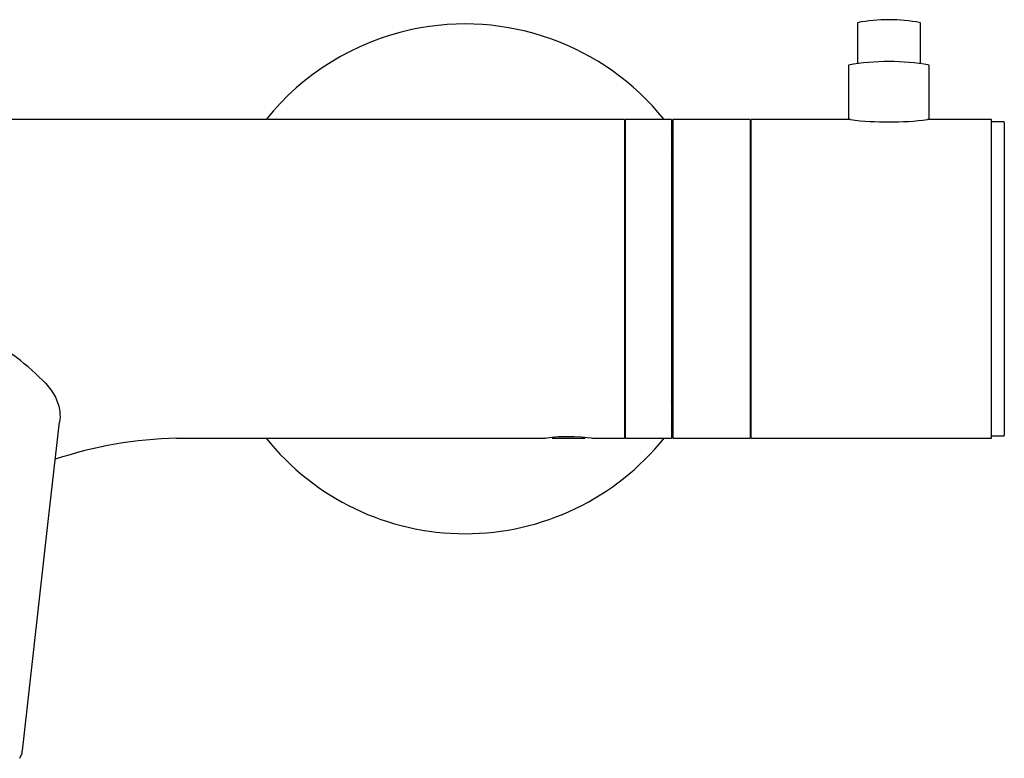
# Model space of a CAD drawing. Header units: millimetres. Extents: x 4232.774 to 4233.053, y 1937.857 to 1937.963.
# Tile 9 of 9: x 4232.93 to 4233.053, y 1937.87 to 1937.963. Entities that reach past the tile are written whole.
import ezdxf

# ---------------------------------------------------------------- set-up
doc = ezdxf.new("R2010")
doc.units = ezdxf.units.MM
doc.layers.add('SANINDUSA', color=3, linetype='Continuous')

msp = doc.modelspace()

# ---------------------------------------------------------------- linework, layer by layer
at = {"layer": 'SANINDUSA'}
for p, q in [((4233.034873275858, 1937.962514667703), (4233.034873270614, 1937.957411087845)), ((4233.042773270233, 1937.957411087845), (4233.042773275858, 1937.962514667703)), ((4233.033748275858, 1937.957184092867), (4233.033748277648, 1937.95035243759)), ((4233.043898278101, 1937.95035243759), (4233.043898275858, 1937.957184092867)), ((4233.005623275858, 1937.950352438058), (4232.815623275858, 1937.950352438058)), ((4233.005623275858, 1937.950352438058), (4233.005623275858, 1937.910352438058)), ((4233.011523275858, 1937.950352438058), (4233.005723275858, 1937.950352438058)), ((4233.005723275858, 1937.950352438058), (4233.005723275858, 1937.939286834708)), ((4233.011523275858, 1937.950352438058), (4233.011523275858, 1937.939286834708)), ((4233.021423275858, 1937.950352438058), (4233.011723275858, 1937.950352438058)), ((4233.011723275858, 1937.950352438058), (4233.011723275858, 1937.939286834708)), ((4233.021423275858, 1937.950352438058), (4233.021423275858, 1937.939286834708)), ((4233.03400894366, 1937.95035243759), (4233.021523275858, 1937.950352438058)), ((4233.021523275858, 1937.910352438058), (4233.021523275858, 1937.950352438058)), ((4233.051723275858, 1937.950352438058), (4233.043689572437, 1937.95035243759)), ((4233.051723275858, 1937.910352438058), (4233.051723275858, 1937.950352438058)), ((4233.053213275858, 1937.950077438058), (4233.051723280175, 1937.95007743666)), ((4233.053313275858, 1937.949977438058), (4233.053313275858, 1937.939119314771)), ((4233.021523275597, 1937.948427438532), (4233.021423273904, 1937.948427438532)), ((4233.00572327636, 1937.945352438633), (4233.005623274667, 1937.945352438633)), ((4233.005723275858, 1937.939286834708), (4233.005723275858, 1937.910352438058)), ((4233.011523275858, 1937.939286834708), (4233.011523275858, 1937.910352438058)), ((4233.011723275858, 1937.939286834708), (4233.011723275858, 1937.910352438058)), ((4233.021423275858, 1937.939286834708), (4233.021423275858, 1937.910352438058)), ((4233.053313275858, 1937.939119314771), (4233.053313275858, 1937.910727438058)), ((4233.011723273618, 1937.937252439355), (4233.011523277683, 1937.937252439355)), ((4233.011523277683, 1937.923452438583), (4233.011723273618, 1937.923452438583)), ((4233.005623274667, 1937.915352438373), (4233.00572327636, 1937.915352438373)), ((4233.021423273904, 1937.912277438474), (4233.021523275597, 1937.912277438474)), ((4232.949416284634, 1937.910352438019), (4232.995663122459, 1937.910352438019)), ((4233.000678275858, 1937.910311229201), (4232.996568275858, 1937.910311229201)), ((4233.001616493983, 1937.910352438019), (4233.005623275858, 1937.910352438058)), ((4233.005723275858, 1937.910352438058), (4233.011523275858, 1937.910352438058)), ((4233.011723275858, 1937.910352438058), (4233.021423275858, 1937.910352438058)), ((4233.021523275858, 1937.910352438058), (4233.051723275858, 1937.910352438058)), ((4233.051723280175, 1937.910627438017), (4233.053213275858, 1937.910627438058))]:
    msp.add_line(p, q, dxfattribs=at)
at = {"layer": 'SANINDUSA', "flags": 128}
for points in [[(4232.930079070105, 1937.871138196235), (4232.930244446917, 1937.872617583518), (4232.933325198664, 1937.900262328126), (4232.934721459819, 1937.912361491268)], [(4232.995663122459, 1937.910358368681), (4232.995648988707, 1937.910356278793), (4232.995941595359, 1937.910397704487), (4232.996531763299, 1937.910468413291), (4232.997362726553, 1937.910538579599), (4232.998337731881, 1937.910576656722), (4232.999335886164, 1937.910565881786), (4233.000250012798, 1937.910511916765), (4233.000989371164, 1937.910437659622), (4233.001467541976, 1937.910375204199), (4233.001616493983, 1937.910353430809)], [(4232.929714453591, 1937.870151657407), (4232.93001645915, 1937.87080749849), (4232.930043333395, 1937.871108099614)]]:
    msp.add_lwpolyline(points, dxfattribs=at)
at = {"layer": 'SANINDUSA'}
for centre, radius, start, end in [((4232.985623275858, 1937.930352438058), 0.03200000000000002, 38.6821874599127, 102.0791960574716), ((4233.038823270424, 1937.9420860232), 0.02080701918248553, 79.05656630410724, 100.9434336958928), ((4232.985623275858, 1937.930352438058), 0.03200000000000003, 102.0791960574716, 141.3178125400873), ((4233.038823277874, 1937.929310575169), 0.02833175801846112, 79.68105005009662, 100.3189499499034), ((4233.038802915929, 1937.990235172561), 0.0401819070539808, 263.1479058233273, 276.9852229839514), ((4233.053213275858, 1937.949977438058), 0.0001000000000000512, 0, 90), ((4232.985623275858, 1937.930352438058), 0.03200000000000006, 35.35079258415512, 35.96508789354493), ((4232.985623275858, 1937.930352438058), 0.03014337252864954, 30.01872252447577, 30.7700973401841), ((4232.985623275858, 1937.930352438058), 0.03014337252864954, 329.2299026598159, 329.9812774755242), ((4232.985623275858, 1937.930352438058), 0.032, 324.0349121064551, 324.6492074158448), ((4232.950697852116, 1937.858034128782), 0.05233394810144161, 91.40132957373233, 108.3952411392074), ((4232.985623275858, 1937.930352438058), 0.03199999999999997, 218.6821874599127, 321.3178125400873), ((4233.053213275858, 1937.910727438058), 0.0001000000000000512, 270, 0)]:
    msp.add_arc(centre, radius, start, end, dxfattribs=at)
for points, knots in [([(4232.933013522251, 1937.917214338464), (4232.931833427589, 1937.918345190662), (4232.930149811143, 1937.919958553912), (4232.927555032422, 1937.921710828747), (4232.925687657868, 1937.922812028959), (4232.923380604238, 1937.923939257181), (4232.920608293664, 1937.924979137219), (4232.917338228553, 1937.925810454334), (4232.913995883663, 1937.926326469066), (4232.911747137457, 1937.926390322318), (4232.91062327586, 1937.926422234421)], [0, 0, 0, 0, 0.207335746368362, 0.2958015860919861, 0.3862242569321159, 0.4724208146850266, 0.6058217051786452, 0.7383698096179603, 0.8692444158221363, 1, 1, 1, 1]), ([(4232.933013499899, 1937.917214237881), (4232.933449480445, 1937.916655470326), (4232.934291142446, 1937.915576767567), (4232.93479526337, 1937.913858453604), (4232.934785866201, 1937.912821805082), (4232.934721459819, 1937.912361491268)], [0, 0, 0, 0, 0.3866593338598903, 0.746447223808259, 1, 1, 1, 1])]:
    msp.add_open_spline(points, degree=3, knots=knots, dxfattribs=at)
msp.add_open_spline([(4232.949416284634, 1937.910408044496), (4232.949416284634, 1937.910395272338)], degree=1, dxfattribs=at)

doc.saveas('drawing.dxf')
